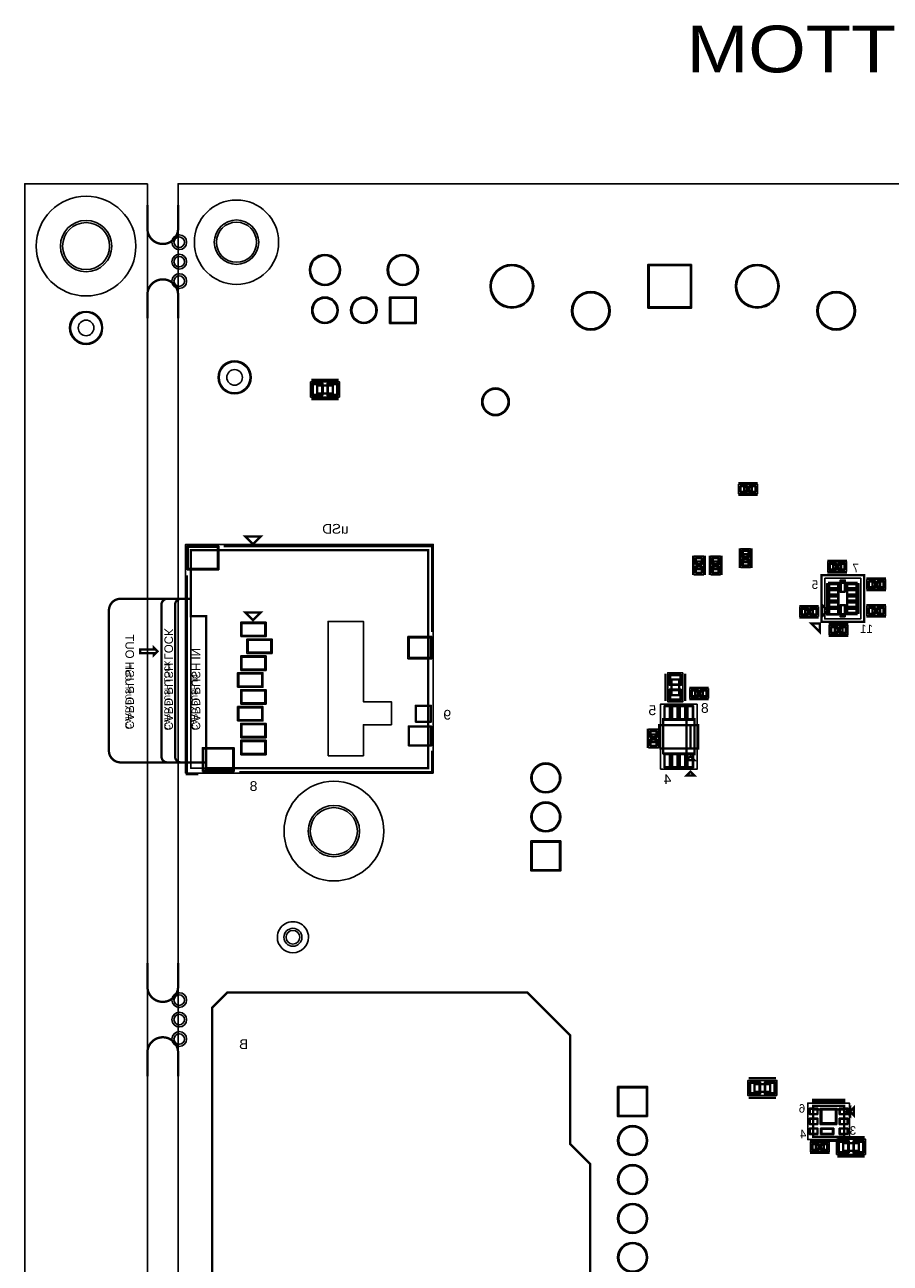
# Model space of a CAD drawing. Extents: x -10 to 137, y -32 to 198.
# Tile 48 of 64: x -10 to 46, y 118 to 198. Entities that reach past the tile are written whole.
import ezdxf

# ---------------------------------------------------------------- set-up
doc = ezdxf.new("R2010")
doc.units = 0
for name, color, linetype in [('BG_OUTLINE', 95, 'CONTINUOUS'), ('PG_ASSEMBLY_BOTTOM', 52, 'CONTINUOUS'), ('PG_DFA_BOUND_BOTTOM', 254, 'CONTINUOUS'), ('PG_PASTEMASK_BOTTOM', 132, 'CONTINUOUS'), ('PG_PLACE_BOUND_BOTTOM', 73, 'CONTINUOUS'), ('PG_SILKSCREEN_BOTTOM', 2, 'CONTINUOUS'), ('PG_SOLDERMASK_BOTTOM', 212, 'CONTINUOUS'), ('PIN_BOTTOM', 2, 'CONTINUOUS'), ('PIN_PASTEMASK_BOTTOM', 132, 'CONTINUOUS'), ('PIN_SOLDERMASK_BOTTOM', 212, 'CONTINUOUS'), ('PKO_BOTTOM', 120, 'CONTINUOUS'), ('RKO_ALL', 40, 'CONTINUOUS'), ('RKO_BOTTOM', 95, 'CONTINUOUS'), ('VKO_BOTTOM', 173, 'CONTINUOUS')]:
    doc.layers.add(name, color=color, linetype=linetype)

msp = doc.modelspace()

# ---------------------------------------------------------------- linework, layer by layer
at = {"layer": 'BG_OUTLINE'}
msp.add_lwpolyline([(-1.999996, 187.96), (-9.99998, 187.96), (-9.99998, 0), (-1.999996, 0), (-1.999996, 187.96)], dxfattribs=at)
msp.add_lwpolyline([(127, 0), (127, 187.96), (0, 187.96), (0, 0)], close=True, dxfattribs=at)
at = {"layer": 'BG_OUTLINE', "const_width": 0.1524}
for points in [[(-1.999996, 186.573922), (-1.999996, 185.03392, 0.414214), (-0.999998, 184.033922, 0.414214), (0, 185.03392), (0, 186.573922)], [(-1.999996, 179.186078), (-1.999996, 180.72608, -0.414214), (-0.999998, 181.726078, -0.414214), (0, 180.72608), (0, 179.186078)], [(-1.999996, 137.157714), (-1.999996, 135.617712, 0.414214), (-0.999998, 134.617714, 0.414214), (0, 135.617712), (0, 137.157714)], [(-1.999996, 129.76987), (-1.999996, 131.309872, -0.414214), (-0.999998, 132.30987, -0.414214), (0, 131.309872), (0, 129.76987)]]:
    msp.add_lwpolyline(points, format="xyb", dxfattribs=at)
at = {"layer": 'PG_ASSEMBLY_BOTTOM', "const_width": 0.1524}
for points in [[(10.09396, 174.29099), (9.07796, 174.29099), (9.07796, 174.79899), (10.09396, 174.79899), (10.09396, 174.29099)], [(36.91763, 168.1861), (37.42563, 168.1861), (37.42563, 167.9321), (36.91763, 167.9321), (36.91763, 168.1861)], [(16.31696, 149.851618), (16.31696, 164.075618), (0.82296, 164.075618), (0.82296, 159.757618), (1.83896, 159.757618), (1.83896, 149.851618), (16.31696, 149.851618)], [(33.838134, 162.822636), (33.838134, 163.330636), (34.092134, 163.330636), (34.092134, 162.822636), (33.838134, 162.822636)], [(34.930334, 162.822636), (34.930334, 163.330636), (35.184334, 163.330636), (35.184334, 162.822636), (34.930334, 162.822636)], [(36.885626, 163.296346), (36.885626, 163.804346), (37.139626, 163.804346), (37.139626, 163.296346), (36.885626, 163.296346)], [(43.240452, 162.86734), (42.732452, 162.86734), (42.732452, 163.12134), (43.240452, 163.12134), (43.240452, 162.86734)], [(42.463212, 161.93389), (44.241212, 161.93389), (44.241212, 159.90189), (42.463212, 159.90189), (42.463212, 161.93389)], [(45.28058, 161.965386), (45.78858, 161.965386), (45.78858, 161.711386), (45.28058, 161.711386), (45.28058, 161.965386)], [(4.88696, 159.503618), (5.39496, 160.011618), (4.37896, 160.011618), (4.88696, 159.503618)], [(41.407334, 159.928052), (40.899334, 159.928052), (40.899334, 160.182052), (41.407334, 160.182052), (41.407334, 159.928052)], [(41.998646, 159.73679), (41.998646, 160.49879), (42.379646, 160.11779), (41.998646, 159.73679)], [(45.28058, 160.241488), (45.78858, 160.241488), (45.78858, 159.987488), (45.28058, 159.987488), (45.28058, 160.241488)], [(43.331892, 158.729426), (42.823892, 158.729426), (42.823892, 158.983426), (43.331892, 158.983426), (43.331892, 158.729426)], [(-1.33604, 157.471618), (-1.59004, 157.217618), (-1.59004, 157.344618), (-2.47904, 157.344618), (-2.47904, 157.598618), (-1.59004, 157.598618), (-1.59004, 157.725618), (-1.33604, 157.471618)], [(32.681926, 155.640786), (32.681926, 154.624786), (32.173926, 154.624786), (32.173926, 155.640786), (32.681926, 155.640786)], [(33.727136, 154.858466), (34.235136, 154.858466), (34.235136, 154.604466), (33.727136, 154.604466), (33.727136, 154.858466)], [(31.641796, 150.764494), (31.641796, 153.050494), (33.673796, 153.050494), (33.673796, 150.764494), (33.165796, 150.764494), (33.165796, 153.050494)], [(33.165796, 153.050494), (33.165796, 150.764494), (31.641796, 150.764494)], [(30.879034, 151.543004), (30.879034, 152.051004), (31.133034, 152.051004), (31.133034, 151.543004), (30.879034, 151.543004)], [(33.419796, 150.637494), (33.673796, 150.383494), (33.165796, 150.383494), (33.419796, 150.637494)], [(37.603684, 129.25679), (38.619684, 129.25679), (38.619684, 128.74879), (37.603684, 128.74879), (37.603684, 129.25679)], [(43.443906, 125.812042), (41.411906, 125.812042), (41.411906, 127.844042), (43.443906, 127.844042), (43.443906, 127.590042), (41.411906, 127.590042)], [(41.411906, 127.590042), (43.443906, 127.590042), (43.443906, 125.812042)], [(43.570906, 127.463042), (43.824906, 127.717042), (43.824906, 127.209042), (43.570906, 127.463042)], [(41.599104, 125.289056), (42.107104, 125.289056), (42.107104, 125.035056), (41.599104, 125.035056), (41.599104, 125.289056)], [(44.400978, 124.908056), (43.384978, 124.908056), (43.384978, 125.416056), (44.400978, 125.416056), (44.400978, 124.908056)]]:
    msp.add_lwpolyline(points, dxfattribs=at)
msp.add_lwpolyline([(1.83896, 150.232618), (0.18796, 150.232618, -0.414214), (-0.19304, 150.613618), (-0.19304, 160.519618, -0.414214), (0.18796, 160.900618), (0.56896, 160.900618), (-0.70104, 160.900618, 0.414214), (-1.08204, 160.519618), (-1.08204, 150.613618, 0.414214), (-0.70104, 150.232618), (0.94996, 150.232618), (-3.74904, 150.232618, -0.414214), (-4.51104, 150.994618), (-4.51104, 160.138618, -0.414214), (-3.74904, 160.900618), (0.82296, 160.900618)], format="xyb", dxfattribs=at)
at = {"layer": 'PG_DFA_BOUND_BOTTOM'}
for points in [[(10.533126, 174.04969), (10.533126, 175.04029), (8.638794, 175.04029), (8.638794, 174.04969)], [(36.561522, 168.3766), (36.561522, 167.7416), (37.781738, 167.7416), (37.781738, 168.3766)], [(16.646144, 149.53742), (0.489712, 149.53742), (0.489712, 164.439854), (16.646144, 164.439854)], [(36.695126, 162.940238), (37.330126, 162.940238), (37.330126, 164.160454), (36.695126, 164.160454)], [(33.647634, 162.466528), (34.282634, 162.466528), (34.282634, 163.686744), (33.647634, 163.686744)], [(34.739834, 162.466528), (35.374834, 162.466528), (35.374834, 163.686744), (34.739834, 163.686744)], [(43.59656, 162.67684), (43.59656, 163.31184), (42.376344, 163.31184), (42.376344, 162.67684)], [(42.176446, 162.243516), (42.176446, 159.592264), (44.527978, 159.592264), (44.527978, 162.243516)], [(44.924472, 162.155886), (44.924472, 161.520886), (46.144688, 161.520886), (46.144688, 162.155886)], [(41.763442, 159.737552), (41.763442, 160.372552), (40.543226, 160.372552), (40.543226, 159.737552)], [(44.924472, 160.431988), (44.924472, 159.796988), (46.144688, 159.796988), (46.144688, 160.431988)], [(43.688, 158.538926), (43.688, 159.173926), (42.467784, 159.173926), (42.467784, 158.538926)], [(32.923226, 156.079952), (31.932626, 156.079952), (31.932626, 154.18562), (32.923226, 154.18562)], [(33.371028, 155.048966), (33.371028, 154.413966), (34.591244, 154.413966), (34.591244, 155.048966)], [(31.463996, 149.786086), (33.851596, 149.786086), (33.851596, 154.028902), (31.463996, 154.028902)], [(30.688534, 151.186896), (31.323534, 151.186896), (31.323534, 152.407112), (30.688534, 152.407112)], [(39.05885, 128.50749), (37.164518, 128.50749), (37.164518, 129.49809), (39.05885, 129.49809)], [(43.784012, 125.634242), (41.0718, 125.634242), (41.0718, 128.021842), (43.784012, 128.021842)], [(42.463212, 124.844556), (41.242996, 124.844556), (41.242996, 125.479556), (42.463212, 125.479556)], [(44.840144, 124.666756), (42.945812, 124.666756), (42.945812, 125.657356), (44.840144, 125.657356)]]:
    msp.add_lwpolyline(points, close=True, dxfattribs=at)
at = {"layer": 'PG_PASTEMASK_BOTTOM'}
for points in [[(42.877994, 126.72314), (41.977818, 126.72314), (41.977818, 127.58293), (42.877994, 127.58293)], [(42.682922, 126.033022), (41.982898, 126.033022), (41.982898, 126.32309), (42.682922, 126.32309)]]:
    msp.add_lwpolyline(points, close=True, dxfattribs=at)
at = {"layer": 'PG_PLACE_BOUND_BOTTOM'}
for points in [[(10.09396, 174.29099), (9.07796, 174.29099), (9.07796, 174.79899), (10.09396, 174.79899)], [(36.91763, 168.1861), (37.42563, 168.1861), (37.42563, 167.9321), (36.91763, 167.9321)], [(16.31696, 149.851618), (0.82296, 149.851618), (0.82296, 164.075618), (16.31696, 164.075618)], [(33.838134, 162.822636), (33.838134, 163.330636), (34.092134, 163.330636), (34.092134, 162.822636)], [(34.930334, 162.822636), (34.930334, 163.330636), (35.184334, 163.330636), (35.184334, 162.822636)], [(36.885626, 163.296346), (36.885626, 163.804346), (37.139626, 163.804346), (37.139626, 163.296346)], [(43.240452, 162.86734), (42.732452, 162.86734), (42.732452, 163.12134), (43.240452, 163.12134)], [(42.463212, 159.90189), (42.463212, 161.93389), (44.241212, 161.93389), (44.241212, 159.90189)], [(45.28058, 161.965386), (45.78858, 161.965386), (45.78858, 161.711386), (45.28058, 161.711386)], [(41.407334, 159.928052), (40.899334, 159.928052), (40.899334, 160.182052), (41.407334, 160.182052)], [(45.28058, 160.241488), (45.78858, 160.241488), (45.78858, 159.987488), (45.28058, 159.987488)], [(43.331892, 158.729426), (42.823892, 158.729426), (42.823892, 158.983426), (43.331892, 158.983426)], [(32.681926, 155.640786), (32.681926, 154.624786), (32.173926, 154.624786), (32.173926, 155.640786)], [(33.727136, 154.858466), (34.235136, 154.858466), (34.235136, 154.604466), (33.727136, 154.604466)], [(31.641796, 150.764494), (33.673796, 150.764494), (33.673796, 153.050494), (31.641796, 153.050494)], [(30.879034, 151.543004), (30.879034, 152.051004), (31.133034, 152.051004), (31.133034, 151.543004)], [(38.619684, 128.74879), (37.603684, 128.74879), (37.603684, 129.25679), (38.619684, 129.25679)], [(43.443906, 125.812042), (41.411906, 125.812042), (41.411906, 127.844042), (43.443906, 127.844042)], [(42.107104, 125.035056), (41.599104, 125.035056), (41.599104, 125.289056), (42.107104, 125.289056)], [(44.400978, 124.908056), (43.384978, 124.908056), (43.384978, 125.416056), (44.400978, 125.416056)]]:
    msp.add_lwpolyline(points, close=True, dxfattribs=at)
at = {"layer": 'PG_SILKSCREEN_BOTTOM'}
for points, const_width in [([(10.47496, 175.17999), (8.69696, 175.17999)], 0.1524), ([(10.47496, 173.90999), (8.69696, 173.90999)], 0.1524), ([(36.53663, 168.4401), (37.80663, 168.4401)], 0.1524), ([(36.53663, 167.6781), (37.80663, 167.6781)], 0.1524), ([(4.88696, 164.456618), (5.39496, 164.964618), (4.37896, 164.964618), (4.88696, 164.456618)], 0.1524), ([(16.57096, 158.741618), (16.57096, 164.329618), (2.98196, 164.329618)], 0.1524), ([(36.631626, 162.915346), (36.631626, 164.185346)], 0.1524), ([(37.393626, 162.915346), (37.393626, 164.185346)], 0.1524), ([(33.584134, 162.441636), (33.584134, 163.711636)], 0.1524), ([(34.346134, 162.441636), (34.346134, 163.711636)], 0.1524), ([(34.676334, 162.441636), (34.676334, 163.711636)], 0.1524), ([(35.438334, 162.441636), (35.438334, 163.711636)], 0.1524), ([(43.621452, 163.37534), (42.351452, 163.37534)], 0.1524), ([(0.56896, 162.424618), (0.56896, 149.470618), (1.33096, 149.470618)], 0.1524), ([(41.955212, 161.17189), (41.955212, 162.44189), (44.749212, 162.44189), (44.749212, 159.39389), (41.955212, 159.39389), (41.955212, 161.17189)], 0.1524), ([(43.621452, 162.61334), (42.351452, 162.61334)], 0.1524), ([(44.89958, 162.219386), (46.16958, 162.219386)], 0.1524), ([(44.89958, 161.457386), (46.16958, 161.457386)], 0.1524), ([(41.788334, 160.436052), (40.518334, 160.436052)], 0.127), ([(44.89958, 160.495488), (46.16958, 160.495488)], 0.127), ([(41.788334, 159.674052), (40.518334, 159.674052)], 0.127), ([(41.851326, 158.742888), (41.312592, 159.281622), (41.851326, 159.281622), (41.851326, 158.742888)], 0.1524), ([(43.712892, 159.237426), (42.442892, 159.237426)], 0.1524), ([(44.89958, 159.733488), (46.16958, 159.733488)], 0.127), ([(43.712892, 158.475426), (42.442892, 158.475426)], 0.1524), ([(-1.33604, 157.471618), (-1.59004, 157.217618), (-1.59004, 157.344618), (-2.47904, 157.344618), (-2.47904, 157.598618), (-1.59004, 157.598618), (-1.59004, 157.725618), (-1.33604, 157.471618)], 0.1524), ([(31.792926, 156.021786), (31.792926, 154.243786)], 0.1524), ([(33.062926, 156.021786), (33.062926, 154.243786)], 0.1524), ([(33.346136, 155.112466), (34.616136, 155.112466)], 0.127), ([(33.346136, 154.350466), (34.616136, 154.350466)], 0.127), ([(31.387796, 151.145494), (31.387796, 152.669494), (33.927796, 152.669494), (33.927796, 151.145494), (33.419796, 151.145494), (33.419796, 152.669494)], 0.1524), ([(33.419796, 152.669494), (33.419796, 151.145494), (31.387796, 151.145494)], 0.1524), ([(30.625034, 151.162004), (30.625034, 152.432004)], 0.127), ([(31.387034, 151.162004), (31.387034, 152.432004)], 0.127), ([(3.99796, 149.597618), (16.57096, 149.597618), (16.57096, 150.994618)], 0.1524), ([(33.419796, 149.621494), (33.673796, 149.367494), (33.165796, 149.367494), (33.419796, 149.621494)], 0.1524), ([(2.224786, 133.547104), (2.224786, 115.576096), (4.01193, 113.788952), (13.146786, 113.788952), (15.4305, 116.072666), (22.008338, 116.072666), (23.323804, 114.7572), (25.781254, 114.7572), (26.873454, 115.8494), (26.873454, 124.040646), (25.582626, 125.331474), (25.582626, 132.43052), (22.782022, 135.231124), (3.20548, 135.231124), (2.224786, 134.25043), (2.224786, 133.547104)], 0.1524), ([(37.222684, 129.63779), (39.000684, 129.63779)], 0.1524), ([(37.222684, 128.36779), (39.000684, 128.36779)], 0.1524), ([(43.443906, 128.098042), (43.443906, 128.225042), (41.411906, 128.225042), (41.411906, 128.098042), (43.443906, 128.098042)], 0.1524), ([(43.824906, 127.463042), (44.078906, 127.717042), (44.078906, 127.209042), (43.824906, 127.463042)], 0.1524), ([(41.218104, 125.543056), (42.488104, 125.543056)], 0.1524), ([(43.443906, 125.558042), (41.411906, 125.558042)], 0.1524), ([(44.781978, 125.797056), (43.003978, 125.797056)], 0.1524), ([(41.218104, 124.781056), (42.488104, 124.781056)], 0.1524), ([(44.781978, 124.527056), (43.003978, 124.527056)], 0.1524)]:
    msp.add_lwpolyline(points, dxfattribs=dict(at, const_width=const_width))
at = {"layer": 'PG_SOLDERMASK_BOTTOM'}
for points in [[(42.303446, 161.88309), (43.090846, 161.88309), (43.090846, 159.852106), (42.303446, 159.852106)], [(43.613578, 161.88309), (44.400978, 161.88309), (44.400978, 159.95269), (43.613578, 159.95269)], [(31.704534, 152.987502), (33.611058, 152.987502), (33.611058, 153.927302), (31.704534, 153.927302)], [(31.704534, 149.887686), (33.611058, 149.887686), (33.611058, 150.827486), (31.704534, 150.827486)]]:
    msp.add_lwpolyline(points, close=True, dxfattribs=at)
at = {"layer": 'PIN_BOTTOM'}
for points in [[(33.416748, 182.623968), (33.416748, 179.931568), (30.724348, 179.931568), (30.724348, 182.623968)], [(13.871194, 178.921664), (13.871194, 180.496464), (15.445994, 180.496464), (15.445994, 178.921664)], [(9.375394, 174.22749), (9.375394, 174.86249), (8.816594, 174.86249), (8.816594, 174.22749)], [(10.355326, 174.22749), (10.355326, 174.86249), (9.796526, 174.86249), (9.796526, 174.22749)], [(36.713922, 168.2242), (36.713922, 167.894), (37.069522, 167.894), (37.069522, 168.2242)], [(37.273738, 168.2242), (37.273738, 167.894), (37.629338, 167.894), (37.629338, 168.2242)], [(0.667512, 162.865054), (2.572512, 162.865054), (2.572512, 164.262054), (0.667512, 164.262054)], [(36.847526, 163.652454), (37.177726, 163.652454), (37.177726, 164.008054), (36.847526, 164.008054)], [(33.800034, 163.178744), (34.130234, 163.178744), (34.130234, 163.534344), (33.800034, 163.534344)], [(34.892234, 163.178744), (35.222434, 163.178744), (35.222434, 163.534344), (34.892234, 163.534344)], [(36.847526, 163.092638), (37.177726, 163.092638), (37.177726, 163.448238), (36.847526, 163.448238)], [(42.884344, 162.82924), (42.884344, 163.15944), (42.528744, 163.15944), (42.528744, 162.82924)], [(43.44416, 162.82924), (43.44416, 163.15944), (43.08856, 163.15944), (43.08856, 162.82924)], [(33.800034, 162.618928), (34.130234, 162.618928), (34.130234, 162.974528), (33.800034, 162.974528)], [(34.892234, 162.618928), (35.222434, 162.618928), (35.222434, 162.974528), (34.892234, 162.974528)], [(43.040046, 161.83229), (42.354246, 161.83229), (42.354246, 161.60369), (43.040046, 161.60369)], [(43.466512, 161.379916), (43.466512, 162.065716), (43.237912, 162.065716), (43.237912, 161.379916)], [(44.350178, 161.83229), (43.664378, 161.83229), (43.664378, 161.60369), (44.350178, 161.60369)], [(45.076872, 162.003486), (45.076872, 161.673286), (45.432472, 161.673286), (45.432472, 162.003486)], [(45.636688, 162.003486), (45.636688, 161.673286), (45.992288, 161.673286), (45.992288, 162.003486)], [(43.040046, 161.43224), (42.354246, 161.43224), (42.354246, 161.20364), (43.040046, 161.20364)], [(43.040046, 161.03219), (42.354246, 161.03219), (42.354246, 160.80359), (43.040046, 160.80359)], [(44.350178, 161.43224), (43.664378, 161.43224), (43.664378, 161.20364), (44.350178, 161.20364)], [(44.350178, 161.03219), (43.664378, 161.03219), (43.664378, 160.80359), (44.350178, 160.80359)], [(41.051226, 159.889952), (41.051226, 160.220152), (40.695626, 160.220152), (40.695626, 159.889952)], [(41.611042, 159.889952), (41.611042, 160.220152), (41.255442, 160.220152), (41.255442, 159.889952)], [(43.040046, 160.63214), (42.354246, 160.63214), (42.354246, 160.40354), (43.040046, 160.40354)], [(43.040046, 160.233106), (42.354246, 160.233106), (42.354246, 159.902906), (43.040046, 159.902906)], [(43.466512, 159.770064), (43.466512, 160.455864), (43.237912, 160.455864), (43.237912, 159.770064)], [(44.350178, 160.63214), (43.664378, 160.63214), (43.664378, 160.40354), (44.350178, 160.40354)], [(44.350178, 160.23209), (43.664378, 160.23209), (43.664378, 160.00349), (44.350178, 160.00349)], [(45.076872, 160.279588), (45.076872, 159.949388), (45.432472, 159.949388), (45.432472, 160.279588)], [(45.636688, 160.279588), (45.636688, 159.949388), (45.992288, 159.949388), (45.992288, 160.279588)], [(4.160774, 158.50997), (5.659374, 158.50997), (5.659374, 159.29737), (4.160774, 159.29737)], [(15.071344, 157.06598), (16.468344, 157.06598), (16.468344, 158.36138), (15.071344, 158.36138)], [(42.975784, 158.691326), (42.975784, 159.021526), (42.620184, 159.021526), (42.620184, 158.691326)], [(43.5356, 158.691326), (43.5356, 159.021526), (43.18, 159.021526), (43.18, 158.691326)], [(4.56057, 157.409896), (6.05917, 157.409896), (6.05917, 158.197296), (4.56057, 158.197296)], [(4.160774, 156.309822), (5.659374, 156.309822), (5.659374, 157.097222), (4.160774, 157.097222)], [(3.960622, 155.210002), (5.459222, 155.210002), (5.459222, 155.997402), (3.960622, 155.997402)], [(32.745426, 155.902152), (32.110426, 155.902152), (32.110426, 155.343352), (32.745426, 155.343352)], [(4.160774, 154.109928), (5.659374, 154.109928), (5.659374, 154.897328), (4.160774, 154.897328)], [(32.745426, 154.92222), (32.110426, 154.92222), (32.110426, 154.36342), (32.745426, 154.36342)], [(33.523428, 154.896566), (33.523428, 154.566366), (33.879028, 154.566366), (33.879028, 154.896566)], [(34.083244, 154.896566), (34.083244, 154.566366), (34.438844, 154.566366), (34.438844, 154.896566)], [(3.960622, 153.009854), (5.459222, 153.009854), (5.459222, 153.797254), (3.960622, 153.797254)], [(15.524988, 152.908254), (16.464788, 152.908254), (16.464788, 153.898854), (15.524988, 153.898854)], [(31.755334, 153.038302), (32.060134, 153.038302), (32.060134, 153.876502), (31.755334, 153.876502)], [(32.25546, 153.038302), (32.56026, 153.038302), (32.56026, 153.876502), (32.25546, 153.876502)], [(32.755332, 153.038302), (33.060132, 153.038302), (33.060132, 153.876502), (32.755332, 153.876502)], [(33.255458, 153.038302), (33.560258, 153.038302), (33.560258, 153.876502), (33.255458, 153.876502)], [(4.160774, 151.910034), (5.659374, 151.910034), (5.659374, 152.697434), (4.160774, 152.697434)], [(15.071344, 151.358346), (16.468344, 151.358346), (16.468344, 152.552146), (15.071344, 152.552146)], [(30.840934, 151.899112), (31.171134, 151.899112), (31.171134, 152.254712), (30.840934, 152.254712)], [(1.66751, 149.71522), (3.57251, 149.71522), (3.57251, 151.11222), (1.66751, 151.11222)], [(4.160774, 150.80996), (5.659374, 150.80996), (5.659374, 151.59736), (4.160774, 151.59736)], [(30.840934, 151.339296), (31.171134, 151.339296), (31.171134, 151.694896), (30.840934, 151.694896)], [(31.755334, 149.938486), (32.060134, 149.938486), (32.060134, 150.776686), (31.755334, 150.776686)], [(32.25546, 149.938486), (32.56026, 149.938486), (32.56026, 150.776686), (32.25546, 150.776686)], [(32.755332, 149.938486), (33.060132, 149.938486), (33.060132, 150.776686), (32.755332, 150.776686)], [(33.255458, 149.938486), (33.560258, 149.938486), (33.560258, 150.776686), (33.255458, 150.776686)], [(23.08352, 145.04035), (24.88692, 145.04035), (24.88692, 143.23695), (23.08352, 143.23695)], [(37.342318, 129.32029), (37.342318, 128.68529), (37.901118, 128.68529), (37.901118, 129.32029)], [(38.32225, 129.32029), (38.32225, 128.68529), (38.88105, 128.68529), (38.88105, 129.32029)], [(30.54731, 127.21336), (28.74391, 127.21336), (28.74391, 129.01676), (30.54731, 129.01676)], [(41.6814, 127.325628), (41.6814, 127.630428), (41.2242, 127.630428), (41.2242, 127.325628)], [(42.923206, 126.683262), (42.923206, 127.623062), (41.932606, 127.623062), (41.932606, 126.683262)], [(43.631612, 127.325628), (43.631612, 127.630428), (43.174412, 127.630428), (43.174412, 127.325628)], [(41.6814, 126.675642), (41.6814, 126.980442), (41.2242, 126.980442), (41.2242, 126.675642)], [(43.631612, 126.675642), (43.631612, 126.980442), (43.174412, 126.980442), (43.174412, 126.675642)], [(41.6814, 126.025656), (41.6814, 126.330456), (41.2242, 126.330456), (41.2242, 126.025656)], [(42.71391, 126.025656), (42.71391, 126.330456), (41.95191, 126.330456), (41.95191, 126.025656)], [(43.631612, 126.025656), (43.631612, 126.330456), (43.174412, 126.330456), (43.174412, 126.025656)], [(41.395396, 125.327156), (41.395396, 124.996956), (41.750996, 124.996956), (41.750996, 125.327156)], [(41.955212, 125.327156), (41.955212, 124.996956), (42.310812, 124.996956), (42.310812, 125.327156)], [(43.682412, 124.844556), (43.682412, 125.479556), (43.123612, 125.479556), (43.123612, 124.844556)], [(44.662344, 124.844556), (44.662344, 125.479556), (44.103544, 125.479556), (44.103544, 124.844556)]]:
    msp.add_lwpolyline(points, close=True, dxfattribs=at)
for centre, radius in [((-5.999988, 183.896), 1.5367), ((3.81, 184.15), 1.3081), ((0.0762, 184.15), 0.3429), ((0.0762, 182.88), 0.3429), ((9.578594, 182.33898), 0.9398), ((14.658594, 182.33898), 0.9398), ((21.770594, 181.277768), 1.3462), ((37.772594, 181.277768), 1.3462), ((0.0762, 181.61), 0.3429), ((9.578594, 179.709064), 0.7874), ((12.118594, 179.709064), 0.7874), ((26.920444, 179.677822), 1.1811), ((42.922444, 179.677822), 1.1811), ((-5.999988, 178.562), 0.508), ((3.687064, 175.336454), 0.508), ((20.702016, 173.743112), 0.8255), ((23.98522, 149.21865), 0.9017), ((10.16, 145.750026), 1.5367), ((23.98522, 146.67865), 0.9017), ((7.489698, 138.830304), 0.4445), ((0.0762, 134.733792), 0.3429), ((0.0762, 133.463792), 0.3429), ((0.0762, 132.193792), 0.3429), ((29.64561, 125.57506), 0.9017), ((29.64561, 123.03506), 0.9017), ((29.64561, 120.49506), 0.9017), ((29.64561, 117.95506), 0.9017)]:
    msp.add_circle(centre, radius, dxfattribs=at)
at = {"layer": 'PIN_PASTEMASK_BOTTOM'}
for points in [[(9.375394, 174.22749), (9.375394, 174.86249), (8.816594, 174.86249), (8.816594, 174.22749)], [(10.355326, 174.22749), (10.355326, 174.86249), (9.796526, 174.86249), (9.796526, 174.22749)], [(36.713922, 168.2242), (36.713922, 167.894), (37.069522, 167.894), (37.069522, 168.2242)], [(37.273738, 168.2242), (37.273738, 167.894), (37.629338, 167.894), (37.629338, 168.2242)], [(0.667512, 162.865054), (2.572512, 162.865054), (2.572512, 164.262054), (0.667512, 164.262054)], [(36.847526, 163.652454), (37.177726, 163.652454), (37.177726, 164.008054), (36.847526, 164.008054)], [(33.800034, 163.178744), (34.130234, 163.178744), (34.130234, 163.534344), (33.800034, 163.534344)], [(34.892234, 163.178744), (35.222434, 163.178744), (35.222434, 163.534344), (34.892234, 163.534344)], [(36.847526, 163.092638), (37.177726, 163.092638), (37.177726, 163.448238), (36.847526, 163.448238)], [(42.884344, 162.82924), (42.884344, 163.15944), (42.528744, 163.15944), (42.528744, 162.82924)], [(43.44416, 162.82924), (43.44416, 163.15944), (43.08856, 163.15944), (43.08856, 162.82924)], [(33.800034, 162.618928), (34.130234, 162.618928), (34.130234, 162.974528), (33.800034, 162.974528)], [(34.892234, 162.618928), (35.222434, 162.618928), (35.222434, 162.974528), (34.892234, 162.974528)], [(43.040046, 161.83229), (42.354246, 161.83229), (42.354246, 161.60369), (43.040046, 161.60369)], [(43.466512, 161.379916), (43.466512, 162.065716), (43.237912, 162.065716), (43.237912, 161.379916)], [(44.350178, 161.83229), (43.664378, 161.83229), (43.664378, 161.60369), (44.350178, 161.60369)], [(45.076872, 162.003486), (45.076872, 161.673286), (45.432472, 161.673286), (45.432472, 162.003486)], [(45.636688, 162.003486), (45.636688, 161.673286), (45.992288, 161.673286), (45.992288, 162.003486)], [(43.040046, 161.43224), (42.354246, 161.43224), (42.354246, 161.20364), (43.040046, 161.20364)], [(43.040046, 161.03219), (42.354246, 161.03219), (42.354246, 160.80359), (43.040046, 160.80359)], [(44.350178, 161.43224), (43.664378, 161.43224), (43.664378, 161.20364), (44.350178, 161.20364)], [(44.350178, 161.03219), (43.664378, 161.03219), (43.664378, 160.80359), (44.350178, 160.80359)], [(41.051226, 159.889952), (41.051226, 160.220152), (40.695626, 160.220152), (40.695626, 159.889952)], [(41.611042, 159.889952), (41.611042, 160.220152), (41.255442, 160.220152), (41.255442, 159.889952)], [(43.040046, 160.63214), (42.354246, 160.63214), (42.354246, 160.40354), (43.040046, 160.40354)], [(43.040046, 160.233106), (42.354246, 160.233106), (42.354246, 159.902906), (43.040046, 159.902906)], [(43.466512, 159.770064), (43.466512, 160.455864), (43.237912, 160.455864), (43.237912, 159.770064)], [(44.350178, 160.63214), (43.664378, 160.63214), (43.664378, 160.40354), (44.350178, 160.40354)], [(44.350178, 160.23209), (43.664378, 160.23209), (43.664378, 160.00349), (44.350178, 160.00349)], [(45.076872, 160.279588), (45.076872, 159.949388), (45.432472, 159.949388), (45.432472, 160.279588)], [(45.636688, 160.279588), (45.636688, 159.949388), (45.992288, 159.949388), (45.992288, 160.279588)], [(4.160774, 158.50997), (5.659374, 158.50997), (5.659374, 159.29737), (4.160774, 159.29737)], [(15.071344, 157.06598), (16.468344, 157.06598), (16.468344, 158.36138), (15.071344, 158.36138)], [(42.975784, 158.691326), (42.975784, 159.021526), (42.620184, 159.021526), (42.620184, 158.691326)], [(43.5356, 158.691326), (43.5356, 159.021526), (43.18, 159.021526), (43.18, 158.691326)], [(4.56057, 157.409896), (6.05917, 157.409896), (6.05917, 158.197296), (4.56057, 158.197296)], [(4.160774, 156.309822), (5.659374, 156.309822), (5.659374, 157.097222), (4.160774, 157.097222)], [(3.960622, 155.210002), (5.459222, 155.210002), (5.459222, 155.997402), (3.960622, 155.997402)], [(32.745426, 155.902152), (32.110426, 155.902152), (32.110426, 155.343352), (32.745426, 155.343352)], [(4.160774, 154.109928), (5.659374, 154.109928), (5.659374, 154.897328), (4.160774, 154.897328)], [(32.745426, 154.92222), (32.110426, 154.92222), (32.110426, 154.36342), (32.745426, 154.36342)], [(33.523428, 154.896566), (33.523428, 154.566366), (33.879028, 154.566366), (33.879028, 154.896566)], [(34.083244, 154.896566), (34.083244, 154.566366), (34.438844, 154.566366), (34.438844, 154.896566)], [(3.960622, 153.009854), (5.459222, 153.009854), (5.459222, 153.797254), (3.960622, 153.797254)], [(15.524988, 152.908254), (16.464788, 152.908254), (16.464788, 153.898854), (15.524988, 153.898854)], [(31.755334, 153.038302), (32.060134, 153.038302), (32.060134, 153.876502), (31.755334, 153.876502)], [(32.25546, 153.038302), (32.56026, 153.038302), (32.56026, 153.876502), (32.25546, 153.876502)], [(32.755332, 153.038302), (33.060132, 153.038302), (33.060132, 153.876502), (32.755332, 153.876502)], [(33.255458, 153.038302), (33.560258, 153.038302), (33.560258, 153.876502), (33.255458, 153.876502)], [(4.160774, 151.910034), (5.659374, 151.910034), (5.659374, 152.697434), (4.160774, 152.697434)], [(15.071344, 151.358346), (16.468344, 151.358346), (16.468344, 152.552146), (15.071344, 152.552146)], [(30.840934, 151.899112), (31.171134, 151.899112), (31.171134, 152.254712), (30.840934, 152.254712)], [(1.66751, 149.71522), (3.57251, 149.71522), (3.57251, 151.11222), (1.66751, 151.11222)], [(4.160774, 150.80996), (5.659374, 150.80996), (5.659374, 151.59736), (4.160774, 151.59736)], [(30.840934, 151.339296), (31.171134, 151.339296), (31.171134, 151.694896), (30.840934, 151.694896)], [(31.755334, 149.938486), (32.060134, 149.938486), (32.060134, 150.776686), (31.755334, 150.776686)], [(32.25546, 149.938486), (32.56026, 149.938486), (32.56026, 150.776686), (32.25546, 150.776686)], [(32.755332, 149.938486), (33.060132, 149.938486), (33.060132, 150.776686), (32.755332, 150.776686)], [(33.255458, 149.938486), (33.560258, 149.938486), (33.560258, 150.776686), (33.255458, 150.776686)], [(37.342318, 129.32029), (37.342318, 128.68529), (37.901118, 128.68529), (37.901118, 129.32029)], [(38.32225, 129.32029), (38.32225, 128.68529), (38.88105, 128.68529), (38.88105, 129.32029)], [(41.6814, 127.325628), (41.6814, 127.630428), (41.2242, 127.630428), (41.2242, 127.325628)], [(43.631612, 127.325628), (43.631612, 127.630428), (43.174412, 127.630428), (43.174412, 127.325628)], [(41.6814, 126.675642), (41.6814, 126.980442), (41.2242, 126.980442), (41.2242, 126.675642)], [(43.631612, 126.675642), (43.631612, 126.980442), (43.174412, 126.980442), (43.174412, 126.675642)], [(41.6814, 126.025656), (41.6814, 126.330456), (41.2242, 126.330456), (41.2242, 126.025656)], [(43.631612, 126.025656), (43.631612, 126.330456), (43.174412, 126.330456), (43.174412, 126.025656)], [(41.395396, 125.327156), (41.395396, 124.996956), (41.750996, 124.996956), (41.750996, 125.327156)], [(41.955212, 125.327156), (41.955212, 124.996956), (42.310812, 124.996956), (42.310812, 125.327156)], [(43.682412, 124.844556), (43.682412, 125.479556), (43.123612, 125.479556), (43.123612, 124.844556)], [(44.662344, 124.844556), (44.662344, 125.479556), (44.103544, 125.479556), (44.103544, 124.844556)]]:
    msp.add_lwpolyline(points, close=True, dxfattribs=at)
at = {"layer": 'PIN_SOLDERMASK_BOTTOM'}
for points in [[(33.492948, 182.700168), (33.492948, 179.855368), (30.648148, 179.855368), (30.648148, 182.700168)], [(13.794994, 178.845464), (13.794994, 180.572664), (15.522194, 180.572664), (15.522194, 178.845464)], [(9.451594, 174.15129), (9.451594, 174.93869), (8.740394, 174.93869), (8.740394, 174.15129)], [(10.431526, 174.15129), (10.431526, 174.93869), (9.720326, 174.93869), (9.720326, 174.15129)], [(36.663122, 168.275), (36.663122, 167.8432), (37.120322, 167.8432), (37.120322, 168.275)], [(37.222938, 168.275), (37.222938, 167.8432), (37.680138, 167.8432), (37.680138, 168.275)], [(0.591312, 162.788854), (2.648712, 162.788854), (2.648712, 164.338254), (0.591312, 164.338254)], [(36.796726, 163.601654), (37.228526, 163.601654), (37.228526, 164.058854), (36.796726, 164.058854)], [(33.749234, 163.127944), (34.181034, 163.127944), (34.181034, 163.585144), (33.749234, 163.585144)], [(34.841434, 163.127944), (35.273234, 163.127944), (35.273234, 163.585144), (34.841434, 163.585144)], [(36.796726, 163.041838), (37.228526, 163.041838), (37.228526, 163.499038), (36.796726, 163.499038)], [(42.935144, 162.77844), (42.935144, 163.21024), (42.477944, 163.21024), (42.477944, 162.77844)], [(43.49496, 162.77844), (43.49496, 163.21024), (43.03776, 163.21024), (43.03776, 162.77844)], [(33.749234, 162.568128), (34.181034, 162.568128), (34.181034, 163.025328), (33.749234, 163.025328)], [(34.841434, 162.568128), (35.273234, 162.568128), (35.273234, 163.025328), (34.841434, 163.025328)], [(43.090846, 161.88309), (42.303446, 161.88309), (42.303446, 161.55289), (43.090846, 161.55289)], [(43.517312, 161.329116), (43.517312, 162.116516), (43.187112, 162.116516), (43.187112, 161.329116)], [(44.400978, 161.88309), (43.613578, 161.88309), (43.613578, 161.55289), (44.400978, 161.55289)], [(45.026072, 162.054286), (45.026072, 161.622486), (45.483272, 161.622486), (45.483272, 162.054286)], [(45.585888, 162.054286), (45.585888, 161.622486), (46.043088, 161.622486), (46.043088, 162.054286)], [(43.090846, 161.48304), (42.303446, 161.48304), (42.303446, 161.15284), (43.090846, 161.15284)], [(43.090846, 161.08299), (42.303446, 161.08299), (42.303446, 160.75279), (43.090846, 160.75279)], [(44.400978, 161.48304), (43.613578, 161.48304), (43.613578, 161.15284), (44.400978, 161.15284)], [(44.400978, 161.08299), (43.613578, 161.08299), (43.613578, 160.75279), (44.400978, 160.75279)], [(41.102026, 159.839152), (41.102026, 160.270952), (40.644826, 160.270952), (40.644826, 159.839152)], [(41.661842, 159.839152), (41.661842, 160.270952), (41.204642, 160.270952), (41.204642, 159.839152)], [(43.090846, 160.68294), (42.303446, 160.68294), (42.303446, 160.35274), (43.090846, 160.35274)], [(43.090846, 160.283906), (42.303446, 160.283906), (42.303446, 159.852106), (43.090846, 159.852106)], [(43.517312, 159.719264), (43.517312, 160.506664), (43.187112, 160.506664), (43.187112, 159.719264)], [(44.400978, 160.68294), (43.613578, 160.68294), (43.613578, 160.35274), (44.400978, 160.35274)], [(44.400978, 160.28289), (43.613578, 160.28289), (43.613578, 159.95269), (44.400978, 159.95269)], [(45.026072, 160.330388), (45.026072, 159.898588), (45.483272, 159.898588), (45.483272, 160.330388)], [(45.585888, 160.330388), (45.585888, 159.898588), (46.043088, 159.898588), (46.043088, 160.330388)], [(4.084574, 158.43377), (5.735574, 158.43377), (5.735574, 159.37357), (4.084574, 159.37357)], [(4.48437, 157.333696), (6.13537, 157.333696), (6.13537, 158.273496), (4.48437, 158.273496)], [(14.995144, 156.98978), (16.544544, 156.98978), (16.544544, 158.43758), (14.995144, 158.43758)], [(43.026584, 158.640526), (43.026584, 159.072326), (42.569384, 159.072326), (42.569384, 158.640526)], [(43.5864, 158.640526), (43.5864, 159.072326), (43.1292, 159.072326), (43.1292, 158.640526)], [(4.084574, 156.233622), (5.735574, 156.233622), (5.735574, 157.173422), (4.084574, 157.173422)], [(3.884422, 155.133802), (5.535422, 155.133802), (5.535422, 156.073602), (3.884422, 156.073602)], [(32.821626, 155.978352), (32.034226, 155.978352), (32.034226, 155.267152), (32.821626, 155.267152)], [(4.084574, 154.033728), (5.735574, 154.033728), (5.735574, 154.973528), (4.084574, 154.973528)], [(32.821626, 154.99842), (32.034226, 154.99842), (32.034226, 154.28722), (32.821626, 154.28722)], [(33.472628, 154.947366), (33.472628, 154.515566), (33.929828, 154.515566), (33.929828, 154.947366)], [(34.032444, 154.947366), (34.032444, 154.515566), (34.489644, 154.515566), (34.489644, 154.947366)], [(3.884422, 152.933654), (5.535422, 152.933654), (5.535422, 153.873454), (3.884422, 153.873454)], [(15.474188, 152.857454), (16.515588, 152.857454), (16.515588, 153.949654), (15.474188, 153.949654)], [(31.704534, 152.987502), (32.110934, 152.987502), (32.110934, 153.927302), (31.704534, 153.927302)], [(32.20466, 152.987502), (32.61106, 152.987502), (32.61106, 153.927302), (32.20466, 153.927302)], [(32.704532, 152.987502), (33.110932, 152.987502), (33.110932, 153.927302), (32.704532, 153.927302)], [(33.204658, 152.987502), (33.611058, 152.987502), (33.611058, 153.927302), (33.204658, 153.927302)], [(4.084574, 151.833834), (5.735574, 151.833834), (5.735574, 152.773634), (4.084574, 152.773634)], [(15.020544, 151.307546), (16.519144, 151.307546), (16.519144, 152.602946), (15.020544, 152.602946)], [(30.790134, 151.848312), (31.221934, 151.848312), (31.221934, 152.305512), (30.790134, 152.305512)], [(1.59131, 149.63902), (3.64871, 149.63902), (3.64871, 151.18842), (1.59131, 151.18842)], [(4.084574, 150.73376), (5.735574, 150.73376), (5.735574, 151.67356), (4.084574, 151.67356)], [(30.790134, 151.288496), (31.221934, 151.288496), (31.221934, 151.745696), (30.790134, 151.745696)], [(31.704534, 149.887686), (32.110934, 149.887686), (32.110934, 150.827486), (31.704534, 150.827486)], [(32.20466, 149.887686), (32.61106, 149.887686), (32.61106, 150.827486), (32.20466, 150.827486)], [(32.704532, 149.887686), (33.110932, 149.887686), (33.110932, 150.827486), (32.704532, 150.827486)], [(33.204658, 149.887686), (33.611058, 149.887686), (33.611058, 150.827486), (33.204658, 150.827486)], [(23.00732, 145.11655), (24.96312, 145.11655), (24.96312, 143.16075), (23.00732, 143.16075)], [(37.266118, 129.39649), (37.266118, 128.60909), (37.977318, 128.60909), (37.977318, 129.39649)], [(38.24605, 129.39649), (38.24605, 128.60909), (38.95725, 128.60909), (38.95725, 129.39649)], [(30.62351, 127.13716), (28.66771, 127.13716), (28.66771, 129.09296), (30.62351, 129.09296)], [(41.7322, 127.274828), (41.7322, 127.681228), (41.1734, 127.681228), (41.1734, 127.274828)], [(42.974006, 126.632462), (42.974006, 127.673862), (41.881806, 127.673862), (41.881806, 126.632462)], [(43.682412, 127.274828), (43.682412, 127.681228), (43.123612, 127.681228), (43.123612, 127.274828)], [(41.7322, 126.624842), (41.7322, 127.031242), (41.1734, 127.031242), (41.1734, 126.624842)], [(43.682412, 126.624842), (43.682412, 127.031242), (43.123612, 127.031242), (43.123612, 126.624842)], [(41.7322, 125.974856), (41.7322, 126.381256), (41.1734, 126.381256), (41.1734, 125.974856)], [(42.76471, 125.974856), (42.76471, 126.381256), (41.90111, 126.381256), (41.90111, 125.974856)], [(43.682412, 125.974856), (43.682412, 126.381256), (43.123612, 126.381256), (43.123612, 125.974856)], [(41.344596, 125.377956), (41.344596, 124.946156), (41.801796, 124.946156), (41.801796, 125.377956)], [(41.904412, 125.377956), (41.904412, 124.946156), (42.361612, 124.946156), (42.361612, 125.377956)], [(43.758612, 124.768356), (43.758612, 125.555756), (43.047412, 125.555756), (43.047412, 124.768356)], [(44.738544, 124.768356), (44.738544, 125.555756), (44.027344, 125.555756), (44.027344, 124.768356)]]:
    msp.add_lwpolyline(points, close=True, dxfattribs=at)
for centre, radius in [((-5.999988, 183.896), 1.6764), ((3.81, 184.15), 1.4478), ((0.0762, 184.15), 0.4826), ((0.0762, 182.88), 0.4826), ((9.578594, 182.33898), 1.016), ((14.658594, 182.33898), 1.016), ((21.770594, 181.277768), 1.4224), ((37.772594, 181.277768), 1.4224), ((0.0762, 181.61), 0.4826), ((26.920444, 179.677822), 1.2573), ((42.922444, 179.677822), 1.2573), ((9.578594, 179.709064), 0.8636), ((12.118594, 179.709064), 0.8636), ((-5.999988, 178.562), 1.016), ((3.687064, 175.336454), 1.016), ((20.702016, 173.743112), 0.9017), ((23.98522, 149.21865), 0.9779), ((10.16, 145.750026), 1.6764), ((23.98522, 146.67865), 0.9779), ((7.489698, 138.830304), 0.5842), ((0.0762, 134.733792), 0.4826), ((0.0762, 133.463792), 0.4826), ((0.0762, 132.193792), 0.4826), ((29.64561, 125.57506), 0.9779), ((29.64561, 123.03506), 0.9779), ((29.64561, 120.49506), 0.9779), ((29.64561, 117.95506), 0.9779)]:
    msp.add_circle(centre, radius, dxfattribs=at)
at = {"layer": 'PKO_BOTTOM'}
for points in [[(-4.920488, 178.562, 1), (-7.079488, 178.562, 1)], [(4.766564, 175.336454, 1), (2.607564, 175.336454, 1)]]:
    msp.add_lwpolyline(points, format="xyb", close=True, dxfattribs=at)
at = {"layer": 'RKO_ALL'}
for points in [[(-2.750058, 183.896, 1), (-9.249918, 183.896, 1)], [(6.560058, 184.15, 1), (1.059942, 184.15, 1)], [(13.40993, 145.750026, 1), (6.91007, 145.750026, 1)], [(8.505444, 138.830304, 1), (6.473901, 138.83008, 1)]]:
    msp.add_lwpolyline(points, format="xyb", close=True, dxfattribs=at)
at = {"layer": 'RKO_BOTTOM'}
for points in [[(-4.920488, 178.562, 1), (-7.079488, 178.562, 1)], [(4.766564, 175.336454, 1), (2.607564, 175.336454, 1)]]:
    msp.add_lwpolyline(points, format="xyb", close=True, dxfattribs=at)
msp.add_lwpolyline([(9.782556, 150.668482), (9.782556, 159.428688), (12.082526, 159.428688), (12.082526, 154.188668), (13.912596, 154.188668), (13.912596, 152.688544), (12.082526, 152.688544), (12.082526, 150.668482)], close=True, dxfattribs=at)
at = {"layer": 'VKO_BOTTOM'}
for points in [[(9.71296, 174.79899), (9.71296, 174.29099), (9.45896, 174.29099), (9.45896, 174.79899)], [(32.173926, 155.259786), (32.681926, 155.259786), (32.681926, 155.005786), (32.173926, 155.005786)], [(38.238684, 128.74879), (37.984684, 128.74879), (37.984684, 129.25679), (38.238684, 129.25679)], [(44.019978, 124.908056), (43.765978, 124.908056), (43.765978, 125.416056), (44.019978, 125.416056)]]:
    msp.add_lwpolyline(points, close=True, dxfattribs=at)

# ---------------------------------------------------------------- texts
at = {"layer": 'PG_ASSEMBLY_BOTTOM', "text_generation_flag": 2, "width": 1.183333}
msp.add_text('PROC180E2 ASSEMBLY BOTTOM', height=3.048, dxfattribs=at).set_placement((110.363, 195.2244))
at = {"layer": 'PG_ASSEMBLY_BOTTOM', "text_generation_flag": 2}
for s, p in [('CARD PUSH OUT', (-3.43154, 152.391618)), ('CARD PUSH LOCK', (-0.89154, 152.328118)), ('CARD PUSH IN', (0.88646, 152.328118))]:
    msp.add_text(s, height=0.5588, rotation=270, dxfattribs=at).set_placement(p)
at = {"layer": 'PG_SILKSCREEN_BOTTOM', "text_generation_flag": 2}
for s, width, p in [('uSD', 1.04, (11.119612, 165.14445)), ('9', 1.08, (17.812512, 153.021792)), ('5', 1.08, (31.18358, 153.314146)), ('8', 1.08, (34.608262, 153.46299)), ('4', 1.08, (32.176466, 148.82241)), ('8', 1.08, (5.174996, 148.372068)), ('B', 1.04, (4.566412, 131.54406))]:
    msp.add_text(s, height=0.635, dxfattribs=dict(at, width=width)).set_placement(p)
for s, p in [('7', (44.396152, 162.621214)), ('5', (41.740836, 161.541714)), ('11', (45.320966, 158.662878)), ('6', (40.898064, 127.3937)), ('4', (40.972486, 125.731016)), ('3', (44.223432, 125.954282))]:
    msp.add_text(s, height=0.5588, dxfattribs=at).set_placement(p)
for s, p in [('CARD PUSH OUT', (-3.43154, 152.391618)), ('CARD PUSH LOCK', (-0.89154, 152.328118)), ('CARD PUSH IN', (0.88646, 152.328118))]:
    msp.add_text(s, height=0.381, rotation=270, dxfattribs=at).set_placement(p)

doc.saveas('drawing.dxf')
